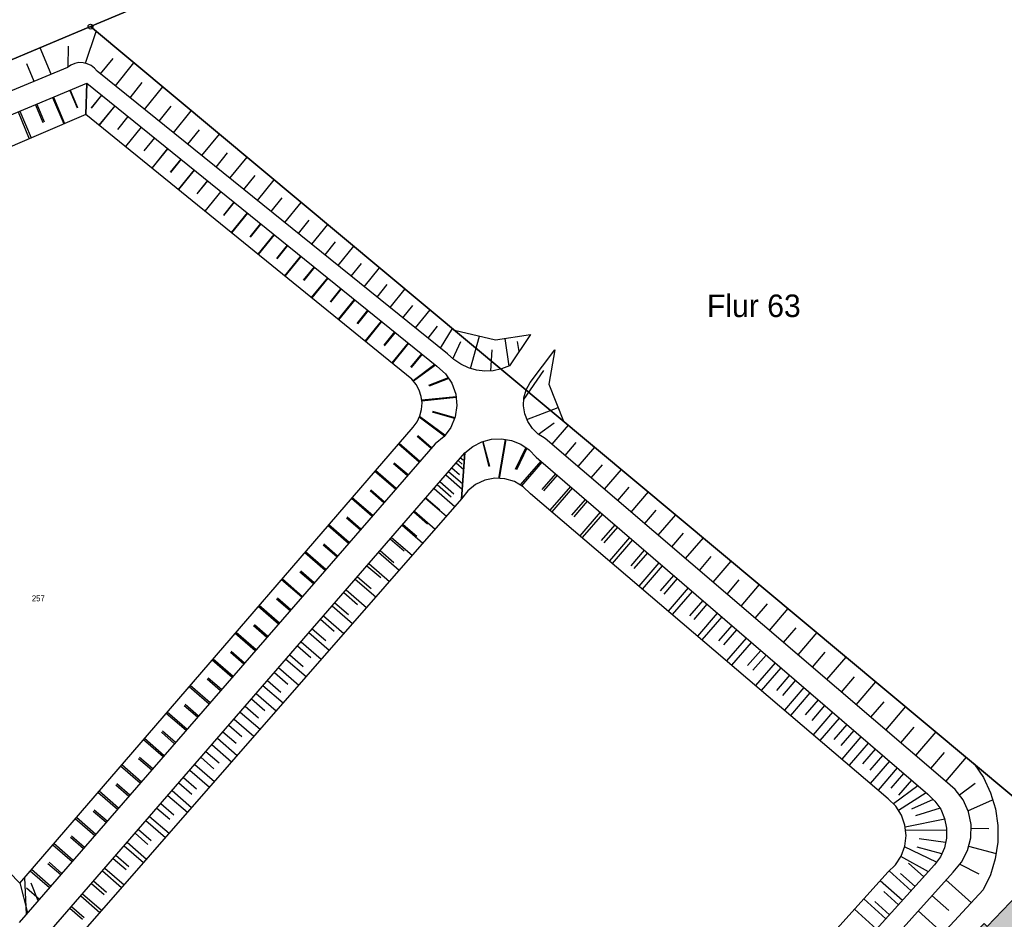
# Model space of a CAD drawing. Extents: x 2408905 to 2410405, y 5786105 to 5787663.
# Tile 39 of 43: x 2409927 to 2410029, y 5787143 to 5787236. Entities that reach past the tile are written whole.
import ezdxf

# ---------------------------------------------------------------- set-up
doc = ezdxf.new("R2010")
doc.units = 0
for name, color, linetype in [('K100-FLST_GRENZEN', 40, 'Continuous'), ('K100-FLUR_GRENZEN', 7, 'Continuous'), ('K105-FLST_NUMMERN', 40, 'Continuous'), ('K125-GEB_LINIEN', 40, 'Continuous'), ('K125-GEB_LINIEN-FLAECHE', 2, 'Continuous'), ('K140-KATASTERTOPO', 7, 'Continuous')]:
    doc.layers.add(name, color=color, linetype=linetype)
doc.styles.add('SIMPLEX', font='CONTINUOUS')

# ---------------------------------------------------------------- blocks, each defined once
blk = doc.blocks.new('GRENZSTEIN')
at = {"color": 7, "linetype": 'Continuous'}
blk.add_circle((0, 0), 0.75, dxfattribs=at)

msp = doc.modelspace()

# ---------------------------------------------------------------- hatches: boundary and pattern name
at = {"layer": 'K125-GEB_LINIEN-FLAECHE'}
msp.add_hatch(color=33, dxfattribs=at).paths.add_polyline_path([(2410046.147, 5787133.178), (2410050.608, 5787137.866), (2410042.833, 5787144.602), (2410035.395, 5787150.472), (2410027.441, 5787142.208), (2410027.141, 5787142.502), (2410026.7, 5787142.052), (2410027.093, 5787141.668), (2410017.254, 5787131.628), (2410024.377, 5787125.158), (2410034.624, 5787135.738), (2410042.252, 5787129.086)])

# ---------------------------------------------------------------- linework, layer by layer
at = {"layer": 'K100-FLST_GRENZEN', "color": 7}
for points in [[(2409764.417, 5787154.041, 0), (2409781.871, 5787167.123, 0), (2409802.652, 5787179.747, 0), (2409823.386, 5787190.475, 0), (2409850.278, 5787201.352, 0), (2409862.598, 5787206.222, 0), (2409863.209, 5787206.464, 0), (2409866.389, 5787207.721, 0), (2409867.111, 5787208.006, 0), (2409884.332, 5787214.813, 0), (2409920.388, 5787229.35, 0), (2409934.665, 5787235.35, 0), (2409957.799, 5787245.073, 0), (2409983.677, 5787256.525, 0), (2409990.434, 5787259.16, 0), (2410030.15, 5787274.647, 0)], [(2410030.15, 5787274.647, 0), (2409990.434, 5787259.16, 0), (2409983.677, 5787256.525, 0), (2409957.799, 5787245.073, 0), (2409934.665, 5787235.35, 0), (2409934.665, 5787235.35, 0), (2410034.396, 5787152.102, 0)]]:
    msp.add_polyline3d(points, dxfattribs=at)
msp.add_polyline3d([(2409819.934, 5787152.584, 0), (2409852.808, 5787097.587, 0), (2409859.184, 5787086.92, 0), (2409874.792, 5787060.81, 0), (2409969.732, 5787087.821, 0), (2409977.716, 5787090.092, 0), (2409991.49, 5787094.011, 0), (2410025.658, 5787103.732, 0), (2410032.442, 5787093.708, 0), (2410038.44, 5787098.072, 0), (2410071.395, 5787063.559, 0), (2410082.327, 5787070.098, 0), (2410111.635, 5787087.629, 0), (2410044.161, 5787143.949, 0), (2410034.396, 5787152.102, 0), (2409934.665, 5787235.35, 0), (2409920.388, 5787229.35, 0), (2409884.332, 5787214.813, 0), (2409867.111, 5787208.006, 0), (2409866.389, 5787207.721, 0), (2409863.209, 5787206.464, 0), (2409862.598, 5787206.222, 0), (2409850.278, 5787201.352, 0), (2409819.934, 5787152.584, 0)], close=True, dxfattribs=at)
at = {"layer": 'K125-GEB_LINIEN', "color": 32}
msp.add_polyline3d([(2410046.147, 5787133.178, 0), (2410050.608, 5787137.866, 0), (2410042.833, 5787144.602, 0), (2410035.395, 5787150.472, 0), (2410027.441, 5787142.208, 0), (2410027.141, 5787142.502, 0), (2410026.7, 5787142.052, 0), (2410027.093, 5787141.668, 0), (2410017.254, 5787131.628, 0), (2410024.377, 5787125.158, 0), (2410034.624, 5787135.738, 0), (2410042.252, 5787129.086, 0), (2410046.147, 5787133.178, 0)], dxfattribs=at)
at = {"layer": 'K140-KATASTERTOPO', "color": 112}
for points in [[(2409920.388, 5787229.35, 0), (2409934.665, 5787235.35, 0), (2409972.348, 5787203.908, 0), (2409976.568, 5787202.908, 0), (2409980.197, 5787203.473, 0), (2409980.197, 5787203.473, 0), (2409978.024, 5787200.219, 0), (2409977.207, 5787199.907, 0), (2409976.352, 5787199.729, 0), (2409975.479, 5787199.689, 0), (2409974.61, 5787199.788, 0), (2409973.768, 5787200.024, 0), (2409972.975, 5787200.391, 0), (2409972.25, 5787200.88, 0), (2409971.612, 5787201.477, 0), (2409935.366, 5787230.732, 0), (2409935.079, 5787231.062, 0), (2409934.73, 5787231.326, 0), (2409934.334, 5787231.511, 0), (2409933.908, 5787231.61, 0), (2409933.471, 5787231.618, 0), (2409933.042, 5787231.535, 0), (2409932.639, 5787231.365, 0), (2409932.28, 5787231.115, 0), (2409825.092, 5787186.576, 0)], [(2409920.388, 5787229.35, 0), (2409934.665, 5787235.35, 0), (2409972.348, 5787203.908, 0), (2409976.568, 5787202.908, 0), (2409980.197, 5787203.473, 0), (2409980.197, 5787203.473, 0), (2409978.024, 5787200.219, 0), (2409977.207, 5787199.907, 0), (2409976.352, 5787199.729, 0), (2409975.479, 5787199.689, 0), (2409974.61, 5787199.788, 0), (2409973.768, 5787200.024, 0), (2409972.975, 5787200.391, 0), (2409972.25, 5787200.88, 0), (2409971.612, 5787201.477, 0), (2409935.366, 5787230.732, 0), (2409935.079, 5787231.062, 0), (2409934.73, 5787231.326, 0), (2409934.334, 5787231.511, 0), (2409933.908, 5787231.61, 0), (2409933.471, 5787231.618, 0), (2409933.042, 5787231.535, 0), (2409932.639, 5787231.365, 0), (2409932.28, 5787231.115, 0), (2409825.092, 5787186.576, 0)], [(2409874.894, 5787200.78, 0), (2409927.34, 5787146.67, 0), (2409968.066, 5787193.9, 0), (2409968.467, 5787194.449, 0), (2409968.758, 5787195.062, 0), (2409968.928, 5787195.72, 0), (2409968.973, 5787196.398, 0), (2409968.89, 5787197.072, 0), (2409968.682, 5787197.719, 0), (2409968.356, 5787198.315, 0), (2409967.925, 5787198.84, 0), (2409934.177, 5787226.258, 0), (2409934.293, 5787229.49, 0), (2409934.293, 5787229.49, 0), (2409970.504, 5787200.202, 0), (2409971.394, 5787199.414, 0), (2409972.064, 5787198.432, 0), (2409972.471, 5787197.315, 0), (2409972.592, 5787196.133, 0), (2409972.418, 5787194.957, 0), (2409971.961, 5787193.859, 0), (2409971.249, 5787192.908, 0), (2409970.324, 5787192.161, 0), (2409927.289, 5787142.591, 0)], [(2409874.894, 5787200.78, 0), (2409927.34, 5787146.67, 0), (2409968.066, 5787193.9, 0), (2409968.467, 5787194.449, 0), (2409968.758, 5787195.062, 0), (2409968.928, 5787195.72, 0), (2409968.973, 5787196.398, 0), (2409968.89, 5787197.072, 0), (2409968.682, 5787197.719, 0), (2409968.356, 5787198.315, 0), (2409967.925, 5787198.84, 0), (2409934.177, 5787226.258, 0), (2409934.293, 5787229.49, 0), (2409934.293, 5787229.49, 0), (2409970.504, 5787200.202, 0), (2409971.394, 5787199.414, 0), (2409972.064, 5787198.432, 0), (2409972.471, 5787197.315, 0), (2409972.592, 5787196.133, 0), (2409972.418, 5787194.957, 0), (2409971.961, 5787193.859, 0), (2409971.249, 5787192.908, 0), (2409970.324, 5787192.161, 0), (2409927.289, 5787142.591, 0)], [(2409980.853, 5787099.848, 0), (2410023.922, 5787147.832, 0), (2410024.793, 5787148.869, 0), (2410025.412, 5787150.074, 0), (2410025.748, 5787151.386, 0), (2410025.784, 5787152.74, 0), (2410025.518, 5787154.069, 0), (2410024.964, 5787155.305, 0), (2410024.15, 5787156.387, 0), (2410023.115, 5787157.261, 0), (2409981.727, 5787192.718, 0), (2409981.003, 5787193.162, 0), (2409980.391, 5787193.751, 0), (2409979.919, 5787194.457, 0), (2409979.609, 5787195.247, 0), (2409979.476, 5787196.086, 0), (2409979.525, 5787196.934, 0), (2409979.755, 5787197.752, 0), (2409980.154, 5787198.501, 0), (2409982.725, 5787201.879, 0), (2409982.094, 5787198.322, 0), (2409983.626, 5787194.497, 0), (2410026.111, 5787159.049, 0), (2410027.069, 5787157.603, 0), (2410027.805, 5787156.033, 0), (2410028.304, 5787154.372, 0), (2410028.555, 5787152.656, 0), (2410028.553, 5787150.922, 0), (2410028.298, 5787149.207, 0), (2410027.795, 5787147.547, 0), (2410027.055, 5787145.979, 0), (2409981.018, 5787096.215, 0)], [(2409980.853, 5787099.848, 0), (2410023.922, 5787147.832, 0), (2410024.793, 5787148.869, 0), (2410025.412, 5787150.074, 0), (2410025.748, 5787151.386, 0), (2410025.784, 5787152.74, 0), (2410025.518, 5787154.069, 0), (2410024.964, 5787155.305, 0), (2410024.15, 5787156.387, 0), (2410023.115, 5787157.261, 0), (2409981.727, 5787192.718, 0), (2409981.003, 5787193.162, 0), (2409980.391, 5787193.751, 0), (2409979.919, 5787194.457, 0), (2409979.609, 5787195.247, 0), (2409979.476, 5787196.086, 0), (2409979.525, 5787196.934, 0), (2409979.755, 5787197.752, 0), (2409980.154, 5787198.501, 0), (2409982.725, 5787201.879, 0), (2409982.094, 5787198.322, 0), (2409983.626, 5787194.497, 0), (2410026.111, 5787159.049, 0), (2410027.069, 5787157.603, 0), (2410027.805, 5787156.033, 0), (2410028.304, 5787154.372, 0), (2410028.555, 5787152.656, 0), (2410028.553, 5787150.922, 0), (2410028.298, 5787149.207, 0), (2410027.795, 5787147.547, 0), (2410027.055, 5787145.979, 0), (2409981.018, 5787096.215, 0)], [(2409975.679, 5787101.677, 0), (2410017.177, 5787147.815, 0), (2410017.963, 5787148.574, 0), (2410018.557, 5787149.491, 0), (2410018.929, 5787150.518, 0), (2410019.06, 5787151.603, 0), (2410018.943, 5787152.689, 0), (2410018.584, 5787153.721, 0), (2410018.002, 5787154.645, 0), (2410017.226, 5787155.414, 0), (2409980.207, 5787186.989, 0), (2409979.455, 5787187.719, 0), (2409978.55, 5787188.248, 0), (2409977.545, 5787188.545, 0), (2409976.499, 5787188.594, 0), (2409975.471, 5787188.391, 0), (2409974.521, 5787187.949, 0), (2409973.704, 5787187.292, 0), (2409973.068, 5787186.459, 0), (2409973.416, 5787191.236, 0), (2409973.416, 5787191.236, 0), (2409974.222, 5787191.895, 0), (2409975.149, 5787192.369, 0), (2409976.155, 5787192.636, 0), (2409977.195, 5787192.684, 0), (2409978.222, 5787192.511, 0), (2409979.189, 5787192.125, 0), (2409980.052, 5787191.544, 0), (2409980.773, 5787190.793, 0), (2410021.303, 5787155.88, 0), (2410022.055, 5787155.176, 0), (2410022.646, 5787154.333, 0), (2410023.052, 5787153.386, 0), (2410023.256, 5787152.377, 0), (2410023.249, 5787151.347, 0), (2410023.03, 5787150.34, 0), (2410022.611, 5787149.4, 0), (2410022.007, 5787148.565, 0), (2409979.094, 5787101.01, 0)], [(2409975.679, 5787101.677, 0), (2410017.177, 5787147.815, 0), (2410017.963, 5787148.574, 0), (2410018.557, 5787149.491, 0), (2410018.929, 5787150.518, 0), (2410019.06, 5787151.603, 0), (2410018.943, 5787152.689, 0), (2410018.584, 5787153.721, 0), (2410018.002, 5787154.645, 0), (2410017.226, 5787155.414, 0), (2409980.207, 5787186.989, 0), (2409979.455, 5787187.719, 0), (2409978.55, 5787188.248, 0), (2409977.545, 5787188.545, 0), (2409976.499, 5787188.594, 0), (2409975.471, 5787188.391, 0), (2409974.521, 5787187.949, 0), (2409973.704, 5787187.292, 0), (2409973.068, 5787186.459, 0), (2409973.416, 5787191.236, 0), (2409973.416, 5787191.236, 0), (2409974.222, 5787191.895, 0), (2409975.149, 5787192.369, 0), (2409976.155, 5787192.636, 0), (2409977.195, 5787192.684, 0), (2409978.222, 5787192.511, 0), (2409979.189, 5787192.125, 0), (2409980.052, 5787191.544, 0), (2409980.773, 5787190.793, 0), (2410021.303, 5787155.88, 0), (2410022.055, 5787155.176, 0), (2410022.646, 5787154.333, 0), (2410023.052, 5787153.386, 0), (2410023.256, 5787152.377, 0), (2410023.249, 5787151.347, 0), (2410023.03, 5787150.34, 0), (2410022.611, 5787149.4, 0), (2410022.007, 5787148.565, 0), (2409979.094, 5787101.01, 0)]]:
    msp.add_polyline3d(points, dxfattribs=at)
at = {"layer": 'K140-KATASTERTOPO', "color": 7}
for points in [[(2409934.142, 5787231.555, 0), (2409935.27, 5787234.845, 0)], [(2409934.142, 5787231.556, 0), (2409935.27, 5787234.845, 0)], [(2409930.6, 5787230.417, 0), (2409929.46, 5787233.162, 0)], [(2409930.6, 5787230.417, 0), (2409929.46, 5787233.162, 0)], [(2409932.366, 5787231.175, 0), (2409932.383, 5787233.321, 0)], [(2409932.366, 5787231.175, 0), (2409932.383, 5787233.321, 0)], [(2409928.827, 5787229.68, 0), (2409928.069, 5787231.506, 0)], [(2409928.827, 5787229.68, 0), (2409928.069, 5787231.506, 0)], [(2409935.711, 5787230.454, 0), (2409937.004, 5787232.057, 0)], [(2409935.711, 5787230.454, 0), (2409937.004, 5787232.057, 0)], [(2409937.241, 5787229.219, 0), (2409939.162, 5787231.598, 0)], [(2409937.241, 5787229.219, 0), (2409939.162, 5787231.598, 0)], [(2409938.761, 5787227.992, 0), (2409940.028, 5787229.562, 0)], [(2409938.761, 5787227.992, 0), (2409940.028, 5787229.562, 0)], [(2409932.523, 5787228.751, 0), (2409933.28, 5787226.94, 0)], [(2409932.564, 5787228.768, 0), (2409933.321, 5787226.958, 0)], [(2409940.269, 5787226.774, 0), (2409942.15, 5787229.104, 0)], [(2409940.27, 5787226.774, 0), (2409942.15, 5787229.104, 0)], [(2409929.099, 5787227.32, 0), (2409929.865, 5787225.486, 0)], [(2409930.748, 5787228.009, 0), (2409931.891, 5787225.275, 0)], [(2409930.836, 5787228.045, 0), (2409931.977, 5787225.313, 0)], [(2409935.81, 5787228.263, 0), (2409934.726, 5787226.923, 0)], [(2409935.813, 5787228.261, 0), (2409934.728, 5787226.921, 0)], [(2409927.175, 5787226.516, 0), (2409928.332, 5787223.746, 0)], [(2409927.355, 5787226.591, 0), (2409928.512, 5787223.823, 0)], [(2409928.966, 5787227.264, 0), (2409929.732, 5787225.43, 0)], [(2409937.174, 5787227.159, 0), (2409935.546, 5787225.146, 0)], [(2409937.179, 5787227.156, 0), (2409935.551, 5787225.142, 0)], [(2409941.768, 5787225.565, 0), (2409943.008, 5787227.102, 0)], [(2409941.768, 5787225.565, 0), (2409943.008, 5787227.102, 0)], [(2409943.255, 5787224.365, 0), (2409945.096, 5787226.646, 0)], [(2409943.255, 5787224.365, 0), (2409945.096, 5787226.646, 0)], [(2409938.54, 5787226.055, 0), (2409937.453, 5787224.711, 0)], [(2409938.547, 5787226.049, 0), (2409937.46, 5787224.705, 0)], [(2409939.907, 5787224.949, 0), (2409938.274, 5787222.93, 0)], [(2409939.917, 5787224.941, 0), (2409938.283, 5787222.922, 0)], [(2409944.732, 5787223.173, 0), (2409945.947, 5787224.678, 0)], [(2409944.732, 5787223.173, 0), (2409945.946, 5787224.678, 0)], [(2409941.276, 5787223.842, 0), (2409940.185, 5787222.494, 0)], [(2409941.287, 5787223.833, 0), (2409940.197, 5787222.484, 0)], [(2409946.198, 5787221.989, 0), (2409948.001, 5787224.223, 0)], [(2409946.198, 5787221.989, 0), (2409948.001, 5787224.223, 0)], [(2409942.645, 5787222.735, 0), (2409941.007, 5787220.709, 0)], [(2409942.659, 5787222.723, 0), (2409941.021, 5787220.698, 0)], [(2409947.654, 5787220.814, 0), (2409948.843, 5787222.287, 0)], [(2409947.654, 5787220.814, 0), (2409948.843, 5787222.287, 0)], [(2409944.016, 5787221.626, 0), (2409942.922, 5787220.273, 0)], [(2409944.033, 5787221.612, 0), (2409942.939, 5787220.26, 0)], [(2409949.1, 5787219.647, 0), (2409950.864, 5787221.834, 0)], [(2409949.1, 5787219.647, 0), (2409950.864, 5787221.833, 0)], [(2409945.388, 5787220.516, 0), (2409943.745, 5787218.484, 0)], [(2409945.407, 5787220.501, 0), (2409943.764, 5787218.469, 0)], [(2409946.762, 5787219.405, 0), (2409945.665, 5787218.049, 0)], [(2409946.783, 5787219.388, 0), (2409945.686, 5787218.031, 0)], [(2409950.535, 5787218.489, 0), (2409951.699, 5787219.931, 0)], [(2409950.535, 5787218.489, 0), (2409951.699, 5787219.931, 0)], [(2409951.96, 5787217.338, 0), (2409953.687, 5787219.478, 0)], [(2409951.96, 5787217.338, 0), (2409953.687, 5787219.478, 0)], [(2409948.137, 5787218.293, 0), (2409946.489, 5787216.255, 0)], [(2409948.161, 5787218.274, 0), (2409946.513, 5787216.236, 0)], [(2409949.513, 5787217.18, 0), (2409948.413, 5787215.819, 0)], [(2409949.539, 5787217.159, 0), (2409948.439, 5787215.798, 0)], [(2409953.375, 5787216.196, 0), (2409954.514, 5787217.607, 0)], [(2409953.375, 5787216.196, 0), (2409954.514, 5787217.607, 0)], [(2409954.78, 5787215.062, 0), (2409956.47, 5787217.156, 0)], [(2409954.78, 5787215.062, 0), (2409956.47, 5787217.156, 0)], [(2409950.891, 5787216.066, 0), (2409949.238, 5787214.022, 0)], [(2409950.919, 5787216.043, 0), (2409949.266, 5787213.999, 0)], [(2409956.175, 5787213.936, 0), (2409957.29, 5787215.317, 0)], [(2409956.175, 5787213.936, 0), (2409957.29, 5787215.317, 0)], [(2409952.269, 5787214.95, 0), (2409951.166, 5787213.586, 0)], [(2409952.3, 5787214.926, 0), (2409951.197, 5787213.561, 0)], [(2409957.56, 5787212.818, 0), (2409959.214, 5787214.867, 0)], [(2409957.561, 5787212.818, 0), (2409959.214, 5787214.867, 0)], [(2409953.65, 5787213.834, 0), (2409951.992, 5787211.785, 0)], [(2409953.683, 5787213.807, 0), (2409952.025, 5787211.758, 0)], [(2409958.936, 5787211.708, 0), (2409960.026, 5787213.059, 0)], [(2409958.936, 5787211.708, 0), (2409960.026, 5787213.059, 0)], [(2409955.031, 5787212.717, 0), (2409953.924, 5787211.348, 0)], [(2409955.066, 5787212.688, 0), (2409953.96, 5787211.32, 0)], [(2409960.301, 5787210.606, 0), (2409961.919, 5787212.61, 0)], [(2409960.301, 5787210.606, 0), (2409961.919, 5787212.61, 0)], [(2409956.414, 5787211.598, 0), (2409954.751, 5787209.543, 0)], [(2409956.452, 5787211.568, 0), (2409954.789, 5787209.512, 0)], [(2409957.798, 5787210.479, 0), (2409956.688, 5787209.106, 0)], [(2409957.838, 5787210.446, 0), (2409956.728, 5787209.074, 0)], [(2409961.657, 5787209.512, 0), (2409962.724, 5787210.833, 0)], [(2409961.657, 5787209.512, 0), (2409962.723, 5787210.833, 0)], [(2409963.003, 5787208.425, 0), (2409964.585, 5787210.385, 0)], [(2409963.003, 5787208.425, 0), (2409964.585, 5787210.385, 0)], [(2409959.183, 5787209.358, 0), (2409957.516, 5787207.297, 0)], [(2409959.226, 5787209.324, 0), (2409957.558, 5787207.262, 0)], [(2409960.57, 5787208.237, 0), (2409959.457, 5787206.86, 0)], [(2409960.615, 5787208.2, 0), (2409959.502, 5787206.824, 0)], [(2409964.34, 5787207.346, 0), (2409965.383, 5787208.639, 0)], [(2409964.34, 5787207.346, 0), (2409965.383, 5787208.639, 0)], [(2409965.667, 5787206.275, 0), (2409967.214, 5787208.192, 0)], [(2409965.667, 5787206.275, 0), (2409967.214, 5787208.192, 0)], [(2409961.958, 5787207.114, 0), (2409960.286, 5787205.046, 0)], [(2409962.005, 5787207.076, 0), (2409960.333, 5787205.008, 0)], [(2409963.348, 5787205.99, 0), (2409962.231, 5787204.61, 0)], [(2409963.397, 5787205.95, 0), (2409962.281, 5787204.569, 0)], [(2409966.985, 5787205.212, 0), (2409968.005, 5787206.475, 0)], [(2409966.985, 5787205.212, 0), (2409968.005, 5787206.475, 0)], [(2409968.293, 5787204.156, 0), (2409969.806, 5787206.029, 0)], [(2409968.293, 5787204.156, 0), (2409969.806, 5787206.029, 0)], [(2409964.739, 5787204.865, 0), (2409963.061, 5787202.791, 0)], [(2409964.79, 5787204.823, 0), (2409963.113, 5787202.749, 0)], [(2409969.592, 5787203.107, 0), (2409970.589, 5787204.342, 0)], [(2409969.592, 5787203.107, 0), (2409970.589, 5787204.342, 0)], [(2409970.882, 5787202.066, 0), (2409972.127, 5787204.092, 0)], [(2409970.882, 5787202.066, 0), (2409972.127, 5787204.092, 0)], [(2409966.131, 5787203.739, 0), (2409965.011, 5787202.355, 0)], [(2409966.185, 5787203.695, 0), (2409965.065, 5787202.311, 0)], [(2409973.988, 5787199.962, 0), (2409974.923, 5787203.298, 0)], [(2409973.988, 5787199.962, 0), (2409974.923, 5787203.298, 0)], [(2409977.982, 5787200.203, 0), (2409977.593, 5787203.068, 0)], [(2409977.982, 5787200.203, 0), (2409977.593, 5787203.068, 0)], [(2409967.524, 5787202.612, 0), (2409965.842, 5787200.532, 0)], [(2409967.581, 5787202.566, 0), (2409965.898, 5787200.487, 0)], [(2409972.17, 5787200.954, 0), (2409972.987, 5787202.758, 0)], [(2409972.17, 5787200.954, 0), (2409972.987, 5787202.758, 0)], [(2409976.091, 5787199.717, 0), (2409976.234, 5787201.886, 0)], [(2409976.091, 5787199.717, 0), (2409976.234, 5787201.886, 0)], [(2409979.015, 5787201.703, 0), (2409978.87, 5787202.738, 0)], [(2409979.015, 5787201.703, 0), (2409978.87, 5787202.738, 0)], [(2409968.919, 5787201.484, 0), (2409967.796, 5787200.096, 0)], [(2409968.978, 5787201.436, 0), (2409967.855, 5787200.048, 0)], [(2409970.315, 5787200.355, 0), (2409968.043, 5787198.696, 0)], [(2409970.376, 5787200.305, 0), (2409968.094, 5787198.634, 0)], [(2409971.688, 5787198.983, 0), (2409969.658, 5787198.188, 0)], [(2409971.735, 5787198.915, 0), (2409969.7, 5787198.116, 0)], [(2409979.515, 5787196.755, 0), (2409981.581, 5787199.756, 0)], [(2409979.515, 5787196.755, 0), (2409981.581, 5787199.756, 0)], [(2409972.499, 5787197.038, 0), (2409968.939, 5787196.673, 0)], [(2409972.508, 5787196.952, 0), (2409968.95, 5787196.588, 0)], [(2409979.836, 5787194.669, 0), (2409983.052, 5787195.931, 0)], [(2409979.836, 5787194.669, 0), (2409983.052, 5787195.931, 0)], [(2409971.292, 5787192.965, 0), (2409968.688, 5787194.914, 0)], [(2409971.347, 5787193.039, 0), (2409968.729, 5787195, 0)], [(2409972.344, 5787194.78, 0), (2409970.068, 5787195.424, 0)], [(2409972.379, 5787194.862, 0), (2409970.084, 5787195.515, 0)], [(2409981.009, 5787193.159, 0), (2409982.641, 5787194.333, 0)], [(2409981.009, 5787193.158, 0), (2409982.641, 5787194.333, 0)], [(2409982.426, 5787192.119, 0), (2409984.114, 5787194.09, 0)], [(2409982.426, 5787192.119, 0), (2409984.114, 5787194.09, 0)], [(2409969.904, 5787191.677, 0), (2409968.472, 5787192.92, 0)], [(2409969.967, 5787191.75, 0), (2409968.535, 5787192.993, 0)], [(2409968.679, 5787190.266, 0), (2409966.536, 5787192.126, 0)], [(2409968.744, 5787190.341, 0), (2409966.601, 5787192.201, 0)], [(2409975.219, 5787192.388, 0), (2409975.9, 5787189.824, 0)], [(2409975.258, 5787192.398, 0), (2409975.939, 5787189.833, 0)], [(2409977.565, 5787192.622, 0), (2409976.883, 5787188.576, 0)], [(2409977.648, 5787192.608, 0), (2409976.968, 5787188.572, 0)], [(2409979.707, 5787191.776, 0), (2409978.618, 5787189.518, 0)], [(2409979.814, 5787191.704, 0), (2409978.737, 5787189.469, 0)], [(2409983.773, 5787190.965, 0), (2409984.908, 5787192.291, 0)], [(2409983.773, 5787190.966, 0), (2409984.908, 5787192.291, 0)], [(2409985.127, 5787189.805, 0), (2409986.845, 5787191.811, 0)], [(2409985.127, 5787189.805, 0), (2409986.845, 5787191.811, 0)], [(2409972.962, 5787190.712, 0), (2409973.223, 5787190.485, 0)], [(2409967.456, 5787188.857, 0), (2409966.03, 5787190.094, 0)], [(2409967.523, 5787188.935, 0), (2409966.098, 5787190.172, 0)], [(2409972.052, 5787189.662, 0), (2409972.835, 5787188.983, 0)], [(2409972.507, 5787190.187, 0), (2409973.29, 5787189.509, 0)], [(2409972.708, 5787190.419, 0), (2409973.114, 5787190.066, 0)], [(2409981.257, 5787190.376, 0), (2409979.132, 5787187.908, 0)], [(2409981.384, 5787190.267, 0), (2409979.279, 5787187.822, 0)], [(2409986.489, 5787188.638, 0), (2409987.645, 5787189.987, 0)], [(2409986.489, 5787188.638, 0), (2409987.645, 5787189.987, 0)], [(2409966.234, 5787187.45, 0), (2409964.101, 5787189.302, 0)], [(2409966.304, 5787187.53, 0), (2409964.171, 5787189.382, 0)], [(2409971.423, 5787188.937, 0), (2409973.14, 5787187.449, 0)], [(2409971.729, 5787189.29, 0), (2409973.182, 5787188.03, 0)], [(2409982.791, 5787189.054, 0), (2409981.378, 5787187.414, 0)], [(2409982.947, 5787188.921, 0), (2409981.534, 5787187.28, 0)], [(2409987.859, 5787187.465, 0), (2409989.608, 5787189.506, 0)], [(2409987.859, 5787187.465, 0), (2409989.608, 5787189.506, 0)], [(2409970.554, 5787187.935, 0), (2409971.997, 5787186.684, 0)], [(2409970.828, 5787188.25, 0), (2409972.271, 5787186.999, 0)], [(2409984.329, 5787187.73, 0), (2409982.215, 5787185.276, 0)], [(2409984.513, 5787187.572, 0), (2409982.4, 5787185.119, 0)], [(2409989.236, 5787186.285, 0), (2409990.413, 5787187.657, 0)], [(2409989.236, 5787186.285, 0), (2409990.413, 5787187.657, 0)], [(2409963.871, 5787184.728, 0), (2409961.747, 5787186.572, 0)], [(2409965.015, 5787186.046, 0), (2409963.596, 5787187.277, 0)], [(2409965.086, 5787186.128, 0), (2409963.667, 5787187.36, 0)], [(2409969.371, 5787186.569, 0), (2409970.809, 5787185.322, 0)], [(2409970.216, 5787187.545, 0), (2409972.378, 5787185.671, 0)], [(2409990.622, 5787185.098, 0), (2409992.402, 5787187.175, 0)], [(2409990.622, 5787185.098, 0), (2409992.402, 5787187.175, 0)], [(2409963.797, 5787184.643, 0), (2409961.674, 5787186.487, 0)], [(2409969.336, 5787186.529, 0), (2409971.493, 5787184.658, 0)], [(2409985.863, 5787186.409, 0), (2409984.458, 5787184.778, 0)], [(2409986.075, 5787186.226, 0), (2409984.671, 5787184.595, 0)], [(2409962.657, 5787183.33, 0), (2409961.244, 5787184.556, 0)], [(2409968.119, 5787185.125, 0), (2409969.553, 5787183.882, 0)], [(2409968.185, 5787185.202, 0), (2409970.337, 5787183.336, 0)], [(2409987.394, 5787185.09, 0), (2409985.293, 5787182.651, 0)], [(2409987.635, 5787184.882, 0), (2409985.535, 5787182.445, 0)], [(2409992.015, 5787183.904, 0), (2409993.212, 5787185.301, 0)], [(2409992.015, 5787183.904, 0), (2409993.212, 5787185.301, 0)], [(2409993.417, 5787182.703, 0), (2409995.228, 5787184.817, 0)], [(2409993.417, 5787182.703, 0), (2409995.228, 5787184.817, 0)], [(2409961.367, 5787181.844, 0), (2409959.253, 5787183.679, 0)], [(2409961.445, 5787181.933, 0), (2409959.33, 5787183.769, 0)], [(2409962.581, 5787183.242, 0), (2409961.169, 5787184.469, 0)], [(2409966.905, 5787183.725, 0), (2409969.05, 5787181.865, 0)], [(2409967.002, 5787183.836, 0), (2409968.432, 5787182.596, 0)], [(2409988.921, 5787183.774, 0), (2409987.525, 5787182.153, 0)], [(2409989.191, 5787183.542, 0), (2409987.795, 5787181.922, 0)], [(2409965.821, 5787182.474, 0), (2409967.96, 5787180.619, 0)], [(2409994.826, 5787181.496, 0), (2409996.044, 5787182.917, 0)], [(2409994.826, 5787181.496, 0), (2409996.044, 5787182.917, 0)], [(2409960.155, 5787180.448, 0), (2409958.748, 5787181.668, 0)], [(2409960.234, 5787180.539, 0), (2409958.828, 5787181.761, 0)], [(2409965.693, 5787182.327, 0), (2409967.12, 5787181.091, 0)], [(2409990.445, 5787182.461, 0), (2409988.358, 5787180.037, 0)], [(2409990.744, 5787182.204, 0), (2409988.657, 5787179.782, 0)], [(2409996.244, 5787180.282, 0), (2409998.086, 5787182.432, 0)], [(2409996.244, 5787180.282, 0), (2409998.086, 5787182.432, 0)], [(2409958.944, 5787179.053, 0), (2409956.839, 5787180.88, 0)], [(2409959.026, 5787179.147, 0), (2409956.921, 5787180.975, 0)], [(2409964.484, 5787180.932, 0), (2409966.617, 5787179.083, 0)], [(2409964.642, 5787181.114, 0), (2409966.064, 5787179.881, 0)], [(2409991.967, 5787181.151, 0), (2409990.579, 5787179.54, 0)], [(2409992.293, 5787180.87, 0), (2409990.906, 5787179.26, 0)], [(2409997.669, 5787179.06, 0), (2409998.908, 5787180.506, 0)], [(2409997.669, 5787179.06, 0), (2409998.908, 5787180.506, 0)], [(2409963.277, 5787179.539, 0), (2409964.695, 5787178.31, 0)], [(2409963.465, 5787179.756, 0), (2409965.593, 5787177.912, 0)], [(2409993.484, 5787179.843, 0), (2409991.409, 5787177.434, 0)], [(2409993.839, 5787179.538, 0), (2409991.765, 5787177.13, 0)], [(2409999.103, 5787177.832, 0), (2410000.977, 5787180.02, 0)], [(2409999.103, 5787177.832, 0), (2410000.977, 5787180.02, 0)], [(2409957.735, 5787177.661, 0), (2409956.335, 5787178.876, 0)], [(2409957.819, 5787177.757, 0), (2409956.419, 5787178.973, 0)], [(2409962.291, 5787178.402, 0), (2409963.705, 5787177.175, 0)], [(2409994.999, 5787178.539, 0), (2409993.62, 5787176.938, 0)], [(2409956.528, 5787176.27, 0), (2409954.433, 5787178.09, 0)], [(2409956.614, 5787176.369, 0), (2409954.518, 5787178.189, 0)], [(2409962.072, 5787178.149, 0), (2409964.193, 5787176.311, 0)], [(2409995.382, 5787178.209, 0), (2409994.004, 5787176.609, 0)], [(2410000.545, 5787176.597, 0), (2410001.805, 5787178.068, 0)], [(2410000.545, 5787176.597, 0), (2410001.805, 5787178.068, 0)], [(2410001.995, 5787175.354, 0), (2410003.902, 5787177.58, 0)], [(2410001.995, 5787175.354, 0), (2410003.901, 5787177.58, 0)], [(2409960.87, 5787176.762, 0), (2409962.279, 5787175.54, 0)], [(2409961.119, 5787177.05, 0), (2409963.235, 5787175.215, 0)], [(2409996.51, 5787177.237, 0), (2409994.448, 5787174.842, 0)], [(2409996.922, 5787176.883, 0), (2409994.861, 5787174.49, 0)], [(2409954.21, 5787173.6, 0), (2409952.123, 5787175.411, 0)], [(2409955.323, 5787174.882, 0), (2409953.929, 5787176.092, 0)], [(2409955.411, 5787174.984, 0), (2409954.017, 5787176.194, 0)], [(2409959.67, 5787175.378, 0), (2409961.778, 5787173.55, 0)], [(2409959.949, 5787175.7, 0), (2409961.355, 5787174.481, 0)], [(2409998.018, 5787175.938, 0), (2409996.648, 5787174.346, 0)], [(2409998.458, 5787175.559, 0), (2409997.088, 5787173.969, 0)], [(2410003.453, 5787174.105, 0), (2410004.735, 5787175.601, 0)], [(2410003.453, 5787174.105, 0), (2410004.735, 5787175.601, 0)], [(2409954.12, 5787173.496, 0), (2409952.033, 5787175.307, 0)], [(2409958.781, 5787174.353, 0), (2409960.885, 5787172.529, 0)], [(2409999.523, 5787174.641, 0), (2409997.474, 5787172.262, 0)], [(2410004.92, 5787172.848, 0), (2410006.859, 5787175.112, 0)], [(2410004.92, 5787172.848, 0), (2410006.859, 5787175.112, 0)], [(2409952.918, 5787172.112, 0), (2409951.53, 5787173.316, 0)], [(2409953.01, 5787172.218, 0), (2409951.622, 5787173.423, 0)], [(2409958.472, 5787173.996, 0), (2409959.873, 5787172.781, 0)], [(2409999.991, 5787174.239, 0), (2409997.943, 5787171.861, 0)], [(2410001.025, 5787173.348, 0), (2409999.663, 5787171.766, 0)], [(2409951.718, 5787170.73, 0), (2409949.641, 5787172.533, 0)], [(2409951.812, 5787170.838, 0), (2409949.735, 5787172.641, 0)], [(2409957.276, 5787172.617, 0), (2409959.373, 5787170.799, 0)], [(2409957.616, 5787173.009, 0), (2409959.015, 5787171.796, 0)], [(2410001.52, 5787172.921, 0), (2410000.159, 5787171.341, 0)], [(2410006.395, 5787171.585, 0), (2410007.699, 5787173.107, 0)], [(2410006.395, 5787171.585, 0), (2410007.699, 5787173.107, 0)], [(2410007.879, 5787170.314, 0), (2410009.851, 5787172.616, 0)], [(2410007.879, 5787170.314, 0), (2410009.851, 5787172.616, 0)], [(2409956.453, 5787171.667, 0), (2409958.545, 5787169.853, 0)], [(2410002.524, 5787172.057, 0), (2410000.486, 5787169.692, 0)], [(2410003.047, 5787171.606, 0), (2410001.012, 5787169.244, 0)], [(2409950.52, 5787169.349, 0), (2409949.138, 5787170.549, 0)], [(2409950.616, 5787169.46, 0), (2409949.234, 5787170.66, 0)], [(2409955.292, 5787170.328, 0), (2409956.683, 5787169.122, 0)], [(2409956.083, 5787171.24, 0), (2409957.477, 5787170.032, 0)], [(2410004.019, 5787170.769, 0), (2410002.665, 5787169.197, 0)], [(2410004.57, 5787170.294, 0), (2410003.218, 5787168.724, 0)], [(2410009.371, 5787169.035, 0), (2410010.697, 5787170.583, 0)], [(2410009.371, 5787169.036, 0), (2410010.697, 5787170.583, 0)], [(2409949.323, 5787167.971, 0), (2409947.256, 5787169.766, 0)], [(2409949.422, 5787168.084, 0), (2409947.354, 5787169.88, 0)], [(2409954.892, 5787169.866, 0), (2409956.976, 5787168.06, 0)], [(2410005.511, 5787169.483, 0), (2410003.486, 5787167.133, 0)], [(2410010.871, 5787167.75, 0), (2410012.877, 5787170.091, 0)], [(2410010.872, 5787167.75, 0), (2410012.877, 5787170.091, 0)], [(2409953.703, 5787168.495, 0), (2409955.089, 5787167.294, 0)], [(2409954.133, 5787168.991, 0), (2409956.214, 5787167.188, 0)], [(2410006.09, 5787168.985, 0), (2410004.068, 5787166.637, 0)], [(2409948.129, 5787166.595, 0), (2409946.753, 5787167.789, 0)], [(2409948.229, 5787166.711, 0), (2409946.853, 5787167.905, 0)], [(2409952.977, 5787167.657, 0), (2409954.36, 5787166.458, 0)], [(2410007, 5787168.201, 0), (2410005.654, 5787166.639, 0)], [(2410007.607, 5787167.678, 0), (2410006.263, 5787166.118, 0)], [(2410012.381, 5787166.457, 0), (2410013.729, 5787168.031, 0)], [(2410012.381, 5787166.457, 0), (2410013.729, 5787168.031, 0)], [(2410013.898, 5787165.157, 0), (2410015.938, 5787167.537, 0)], [(2410013.898, 5787165.157, 0), (2410015.938, 5787167.537, 0)], [(2409946.936, 5787165.221, 0), (2409944.877, 5787167.008, 0)], [(2409947.038, 5787165.339, 0), (2409944.979, 5787167.126, 0)], [(2409951.823, 5787166.325, 0), (2409953.891, 5787164.532, 0)], [(2409952.517, 5787167.127, 0), (2409954.589, 5787165.33, 0)], [(2410008.486, 5787166.921, 0), (2410006.473, 5787164.585, 0)], [(2410009.12, 5787166.375, 0), (2410007.111, 5787164.042, 0)], [(2409945.849, 5787163.969, 0), (2409944.479, 5787165.158, 0)], [(2409951.333, 5787165.761, 0), (2409952.711, 5787164.566, 0)], [(2410009.968, 5787165.644, 0), (2410008.631, 5787164.092, 0)], [(2410015.425, 5787163.849, 0), (2410016.796, 5787165.449, 0)], [(2410015.425, 5787163.849, 0), (2410016.796, 5787165.449, 0)], [(2409944.555, 5787162.479, 0), (2409942.506, 5787164.258, 0)], [(2409944.662, 5787162.602, 0), (2409942.612, 5787164.381, 0)], [(2409945.745, 5787163.849, 0), (2409944.375, 5787165.038, 0)], [(2409950.151, 5787164.397, 0), (2409952.211, 5787162.611, 0)], [(2409950.671, 5787164.996, 0), (2409952.046, 5787163.804, 0)], [(2410010.63, 5787165.074, 0), (2410009.295, 5787163.523, 0)], [(2410011.448, 5787164.37, 0), (2410009.448, 5787162.048, 0)], [(2410016.96, 5787162.534, 0), (2410019.034, 5787164.954, 0)], [(2410016.96, 5787162.534, 0), (2410019.034, 5787164.954, 0)], [(2409949.521, 5787163.67, 0), (2409951.578, 5787161.887, 0)], [(2410012.137, 5787163.776, 0), (2410010.141, 5787161.458, 0)], [(2409943.368, 5787161.111, 0), (2409942.005, 5787162.294, 0)], [(2409943.476, 5787161.236, 0), (2409942.113, 5787162.42, 0)], [(2409948.373, 5787162.346, 0), (2409949.741, 5787161.161, 0)], [(2409948.972, 5787163.037, 0), (2409950.341, 5787161.849, 0)], [(2410012.924, 5787163.098, 0), (2410011.595, 5787161.555, 0)], [(2410013.641, 5787162.48, 0), (2410012.314, 5787160.94, 0)], [(2410018.504, 5787161.211, 0), (2410019.898, 5787162.838, 0)], [(2410018.504, 5787161.211, 0), (2410019.898, 5787162.838, 0)], [(2410020.057, 5787159.881, 0), (2410022.165, 5787162.342, 0)], [(2410020.057, 5787159.881, 0), (2410022.165, 5787162.342, 0)], [(2409942.182, 5787159.745, 0), (2409940.142, 5787161.516, 0)], [(2409942.292, 5787159.872, 0), (2409940.252, 5787161.644, 0)], [(2409947.794, 5787161.678, 0), (2409949.843, 5787159.903, 0)], [(2410014.397, 5787161.829, 0), (2410012.41, 5787159.522, 0)], [(2410015.142, 5787161.188, 0), (2410013.157, 5787158.884, 0)], [(2409946.619, 5787160.323, 0), (2409947.981, 5787159.143, 0)], [(2409947.228, 5787161.025, 0), (2409949.273, 5787159.252, 0)], [(2410015.867, 5787160.563, 0), (2410014.546, 5787159.03, 0)], [(2410021.618, 5787158.543, 0), (2410023.035, 5787160.197, 0)], [(2410021.618, 5787158.543, 0), (2410023.035, 5787160.197, 0)], [(2409940.997, 5787158.381, 0), (2409939.641, 5787159.559, 0)], [(2409941.11, 5787158.511, 0), (2409939.753, 5787159.689, 0)], [(2409946.085, 5787159.706, 0), (2409947.445, 5787158.527, 0)], [(2410016.639, 5787159.898, 0), (2410015.32, 5787158.367, 0)], [(2410017.334, 5787159.299, 0), (2410015.359, 5787157.007, 0)], [(2410023.189, 5787157.198, 0), (2410025.314, 5787159.714, 0)], [(2410023.189, 5787157.198, 0), (2410025.314, 5787159.714, 0)], [(2409939.815, 5787157.019, 0), (2409937.784, 5787158.782, 0)], [(2409939.929, 5787157.151, 0), (2409937.898, 5787158.914, 0)], [(2409944.944, 5787158.39, 0), (2409946.978, 5787156.627, 0)], [(2409945.447, 5787158.97, 0), (2409947.483, 5787157.205, 0)], [(2410018.133, 5787158.611, 0), (2410016.161, 5787156.322, 0)], [(2410018.797, 5787158.038, 0), (2410017.485, 5787156.515, 0)], [(2409943.805, 5787157.076, 0), (2409945.157, 5787155.904, 0)], [(2409944.276, 5787157.62, 0), (2409945.63, 5787156.446, 0)], [(2410019.624, 5787157.326, 0), (2410018.295, 5787155.784, 0)], [(2410024.584, 5787155.811, 0), (2410026.218, 5787157.04, 0)], [(2410024.584, 5787155.811, 0), (2410026.218, 5787157.04, 0)], [(2409937.455, 5787154.301, 0), (2409935.434, 5787156.056, 0)], [(2409937.574, 5787154.438, 0), (2409935.552, 5787156.193, 0)], [(2409938.634, 5787155.659, 0), (2409937.284, 5787156.832, 0)], [(2409938.751, 5787155.793, 0), (2409937.4, 5787156.966, 0)], [(2409943.108, 5787156.272, 0), (2409945.133, 5787154.517, 0)], [(2410020.279, 5787156.762, 0), (2410017.769, 5787154.876, 0)], [(2410021.134, 5787156.026, 0), (2410018.291, 5787154.186, 0)], [(2409942.668, 5787155.765, 0), (2409944.691, 5787154.012, 0)], [(2410021.872, 5787155.347, 0), (2410019.64, 5787154.326, 0)], [(2410025.469, 5787154.179, 0), (2410028.019, 5787155.322, 0)], [(2410025.469, 5787154.179, 0), (2410028.019, 5787155.322, 0)], [(2409936.278, 5787152.945, 0), (2409934.933, 5787154.113, 0)], [(2409936.398, 5787153.084, 0), (2409935.053, 5787154.252, 0)], [(2409941.534, 5787154.456, 0), (2409942.878, 5787153.291, 0)], [(2409941.942, 5787154.927, 0), (2409943.288, 5787153.76, 0)], [(2410022.581, 5787154.426, 0), (2410020.024, 5787153.647, 0)], [(2409935.103, 5787151.591, 0), (2409933.09, 5787153.339, 0)], [(2409935.225, 5787151.732, 0), (2409933.212, 5787153.48, 0)], [(2409940.402, 5787153.15, 0), (2409942.413, 5787151.407, 0)], [(2409940.778, 5787153.584, 0), (2409942.791, 5787151.84, 0)], [(2410023.067, 5787153.314, 0), (2410018.965, 5787152.485, 0)], [(2409939.617, 5787152.244, 0), (2409940.955, 5787151.085, 0)], [(2410023.254, 5787152.121, 0), (2410019.001, 5787152.15, 0)], [(2410025.774, 5787152.374, 0), (2410027.628, 5787152.324, 0)], [(2410025.774, 5787152.373, 0), (2410027.628, 5787152.324, 0)], [(2409933.929, 5787150.239, 0), (2409932.59, 5787151.401, 0)], [(2409934.053, 5787150.382, 0), (2409932.714, 5787151.545, 0)], [(2409938.457, 5787150.907, 0), (2409940.458, 5787149.172, 0)], [(2409939.272, 5787151.847, 0), (2409940.609, 5787150.688, 0)], [(2410023.152, 5787150.9, 0), (2410020.411, 5787151.262, 0)], [(2409932.757, 5787148.889, 0), (2409930.753, 5787150.629, 0)], [(2409932.883, 5787149.035, 0), (2409930.879, 5787150.774, 0)], [(2409938.144, 5787150.546, 0), (2409940.143, 5787148.812, 0)], [(2410022.215, 5787148.853, 0), (2410018.897, 5787150.429, 0)], [(2410022.752, 5787149.715, 0), (2410020.22, 5787150.393, 0)], [(2410025.52, 5787150.498, 0), (2410028.381, 5787149.765, 0)], [(2410025.521, 5787150.498, 0), (2410028.381, 5787149.765, 0)], [(2409931.715, 5787147.689, 0), (2409930.382, 5787148.846, 0)], [(2409937.018, 5787149.247, 0), (2409938.347, 5787148.095, 0)], [(2409937.3, 5787149.572, 0), (2409938.63, 5787148.419, 0)], [(2410021.374, 5787147.864, 0), (2410018.521, 5787149.435, 0)], [(2409930.418, 5787146.195, 0), (2409928.424, 5787147.927, 0)], [(2409930.548, 5787146.345, 0), (2409928.553, 5787148.077, 0)], [(2409931.587, 5787147.541, 0), (2409930.254, 5787148.698, 0)], [(2409935.895, 5787147.951, 0), (2409937.883, 5787146.227, 0)], [(2409936.145, 5787148.24, 0), (2409938.135, 5787146.516, 0)], [(2410019.596, 5787145.894, 0), (2410017.317, 5787147.95, 0)], [(2410020.897, 5787147.335, 0), (2410019.325, 5787148.753, 0)], [(2410024.619, 5787148.662, 0), (2410026.6, 5787147.63, 0)], [(2410024.62, 5787148.662, 0), (2410026.6, 5787147.63, 0)], [(2409928.036, 5787143.451, 0), (2409927.856, 5787147.268, 0)], [(2409934.993, 5787146.91, 0), (2409936.315, 5787145.764, 0)], [(2410018.676, 5787144.874, 0), (2410016.389, 5787146.938, 0)], [(2410020.001, 5787146.342, 0), (2410018.502, 5787147.695, 0)], [(2410023.189, 5787147.015, 0), (2410025.825, 5787144.649, 0)], [(2410023.189, 5787147.015, 0), (2410025.825, 5787144.649, 0)], [(2409928.17, 5787143.606, 0), (2409927.373, 5787146.708, 0)], [(2409929.383, 5787145.003, 0), (2409928.056, 5787146.155, 0)], [(2409929.251, 5787144.851, 0), (2409928.514, 5787146.686, 0)], [(2409934.773, 5787146.657, 0), (2409936.095, 5787145.512, 0)], [(2410018.284, 5787144.439, 0), (2410016.759, 5787145.815, 0)], [(2409933.654, 5787145.366, 0), (2409935.631, 5787143.653, 0)], [(2409933.842, 5787145.583, 0), (2409935.82, 5787143.869, 0)], [(2410016.973, 5787142.986, 0), (2410014.688, 5787145.048, 0)], [(2410021.741, 5787145.402, 0), (2410023.482, 5787143.839, 0)], [(2410021.741, 5787145.402, 0), (2410023.482, 5787143.839, 0)], [(2409932.537, 5787144.077, 0), (2409933.851, 5787142.938, 0)], [(2409932.694, 5787144.259, 0), (2409934.009, 5787143.119, 0)], [(2410016.004, 5787141.912, 0), (2410013.721, 5787143.972, 0)], [(2410017.34, 5787143.393, 0), (2410015.816, 5787144.768, 0)], [(2410020.302, 5787143.799, 0), (2410022.89, 5787141.477, 0)], [(2410020.302, 5787143.799, 0), (2410022.89, 5787141.477, 0)]]:
    msp.add_polyline3d(points, dxfattribs=at)
at = {"layer": 'K140-KATASTERTOPO', "color": 112}
for points in [[(2409874.894, 5787200.78, 0), (2409869.573, 5787202.448, 0), (2409934.293, 5787229.49, 0), (2409934.177, 5787226.258, 0), (2409874.894, 5787200.78, 0)], [(2409874.894, 5787200.78, 0), (2409869.573, 5787202.448, 0), (2409934.293, 5787229.49, 0), (2409934.177, 5787226.258, 0), (2409874.894, 5787200.78, 0)], [(2409932.913, 5787140.545, 0), (2409929.28, 5787140.32, 0), (2409973.416, 5787191.236, 0), (2409973.068, 5787186.459, 0), (2409932.913, 5787140.545, 0)], [(2409932.913, 5787140.545, 0), (2409929.28, 5787140.32, 0), (2409973.416, 5787191.236, 0), (2409973.068, 5787186.459, 0), (2409932.913, 5787140.545, 0)]]:
    msp.add_polyline3d(points, close=True, dxfattribs=at)

# ---------------------------------------------------------------- block references
at = {"layer": 'K100-FLST_GRENZEN', "xscale": 0.333, "yscale": 0.333}
msp.add_blockref('GRENZSTEIN', (2409934.665, 5787235.35), dxfattribs=at)

# ---------------------------------------------------------------- texts
at = {"layer": 'K100-FLUR_GRENZEN', "color": 7, "linetype": 'Continuous', "style": 'SIMPLEX'}
msp.add_text('Flur 63', height=2.331, dxfattribs=at).set_placement((2409998.46, 5787205.283))
at = {"layer": 'K105-FLST_NUMMERN', "color": 7, "linetype": 'Continuous', "style": 'SIMPLEX'}
msp.add_text('257', height=0.6, dxfattribs=at).set_placement((2409928.598, 5787175.864, 50.009))

doc.saveas('drawing.dxf')
